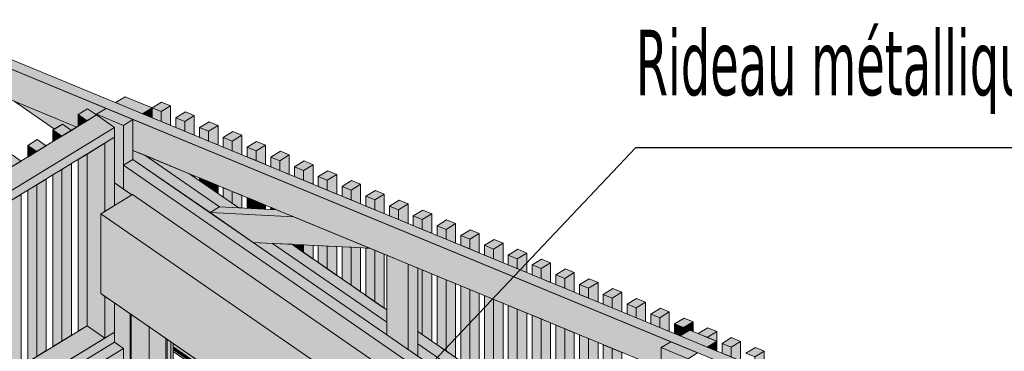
# Model space of a CAD drawing. Header units: millimetres. Extents: x 0 to 1517, y -116 to 725.
# Tile 207 of 256: x 821 to 858, y 662 to 675. Entities that reach past the tile are written whole.
import ezdxf

# ---------------------------------------------------------------- set-up
doc = ezdxf.new("R2010")
doc.units = ezdxf.units.MM
doc.layers.add('Ech.1_100', color=7, linetype='Continuous')
doc.styles.add('tahoma-', font='txt', dxfattribs={"height": 1})
doc.dimstyles.new('ISO-25', dxfattribs={"dimtxt": 2.5, "dimasz": 2.5, "dimexe": 1.25, "dimexo": 0.625, "dimtad": 1, "dimtxsty": 'Standard', "dimcen": 2.5, "dimadec": 0, "dimazin": 0, "dimtfac": 1, "dimtmove": 0, "dimatfit": 3, "dimfxl": 1, "dimarcsym": 0})

msp = doc.modelspace()

# ---------------------------------------------------------------- hatches: boundary and pattern name
at = {"layer": 'Ech.1_100', "linetype": 'Continuous', "lineweight": 5, "true_color": 0xd4c4b3, "transparency": 33554687}
for points in [[(816.341, 674.483), (907.915, 636.661), (907.915, 637.034), (816.705, 674.705), (816.341, 674.483)], [(824.012, 671.315), (816.341, 674.483), (816.466, 673.843), (818.584, 672.38), (822.89, 670.602), (822.941, 670.633), (822.941, 671.079), (823.305, 671.301), (823.647, 671.065), (823.647, 671.092), (824.012, 671.315)], [(825.039, 669.714), (845.228, 661.376), (845.228, 662.179), (845.592, 662.401), (825.039, 670.89), (825.039, 669.714)], [(828.347, 667.556), (829.087, 667.52), (827.201, 668.821), (825.493, 669.527), (828.347, 667.556)], [(840.539, 658.19), (840.903, 658.412), (825.039, 669.366), (824.675, 669.144), (840.539, 658.19)], [(839.861, 657.776), (840.539, 658.19), (824.675, 669.144), (824.675, 668.231), (824.994, 668.011), (825.018, 668.025), (839.861, 657.776)], [(830.367, 666.162), (829.627, 666.198), (834.736, 662.671), (834.736, 663.145), (830.367, 666.162)], [(831.106, 666.125), (830.367, 666.162), (834.736, 663.145), (834.736, 663.619), (831.106, 666.125)], [(841.268, 658.635), (841.632, 658.857), (835.922, 662.8), (835.922, 662.326), (841.268, 658.635)], [(840.903, 658.412), (841.268, 658.635), (835.922, 662.326), (835.922, 661.852), (840.903, 658.412)]]:
    msp.add_hatch(color=9, dxfattribs=at).paths.add_polyline_path(points)
at = {"layer": 'Ech.1_100', "linetype": 'Continuous', "lineweight": 5, "true_color": 0xe0c8b3, "transparency": 33554687}
for points in [[(824.376, 671.537), (825.403, 671.113), (825.768, 671.335), (824.74, 671.759), (824.376, 671.537)], [(823.647, 671.092), (824.675, 670.668), (825.039, 670.89), (824.012, 671.315), (823.647, 671.092)], [(824.675, 670.668), (823.647, 671.092), (823.647, 671.065), (824.332, 670.592), (824.332, 668.468), (824.675, 668.231), (824.675, 670.668)], [(825.403, 671.113), (825.768, 670.962), (825.768, 671.335), (825.403, 671.113)], [(825.039, 670.89), (824.675, 670.668), (824.675, 669.144), (825.039, 669.366), (825.039, 670.89)], [(847.349, 662.422), (846.321, 662.846), (845.957, 662.624), (846.984, 662.199), (847.349, 662.422)], [(845.228, 662.179), (846.256, 661.754), (846.62, 661.977), (845.592, 662.401), (845.228, 662.179)], [(846.984, 662.199), (847.349, 662.049), (847.349, 662.422), (846.984, 662.199)], [(846.256, 661.754), (845.228, 662.179), (845.228, 661.054), (845.331, 661.116), (846.153, 660.549), (846.153, 659.636), (845.228, 659.071), (845.228, 656.202), (845.331, 656.157), (846.153, 655.59), (846.153, 654.299), (845.228, 654.7), (845.228, 654.039), (846.256, 653.33), (846.256, 661.754)]]:
    msp.add_hatch(color=9, dxfattribs=at).paths.add_polyline_path(points)
at = {"layer": 'Ech.1_100', "linetype": 'Continuous', "lineweight": 5, "true_color": 0xf7d1b3, "transparency": 33554687}
for points in [[(822.89, 670.602), (820.497, 671.591), (822.037, 670.527), (822.343, 670.714), (822.686, 670.478), (822.89, 670.602)], [(825.493, 669.527), (825.039, 669.714), (825.039, 669.366), (827.983, 667.334), (828.347, 667.556), (825.493, 669.527)]]:
    msp.add_hatch(color=254, dxfattribs=at).paths.add_polyline_path(points)
at = {"layer": 'Ech.1_100', "linetype": 'Continuous', "lineweight": 5, "true_color": 0xeaddd7, "transparency": 33554687}
for points in [[(825.768, 671.335), (826.11, 671.194), (826.474, 671.416), (826.132, 671.558), (825.768, 671.335)], [(826.11, 670.821), (826.474, 670.67), (826.474, 671.416), (826.11, 671.194), (826.11, 670.821)], [(823.305, 671.301), (822.941, 671.079), (823.283, 670.842), (823.647, 671.065), (823.305, 671.301)], [(822.941, 670.633), (823.283, 670.842), (822.941, 671.079), (822.941, 670.633)], [(826.11, 671.194), (825.768, 671.335), (825.768, 670.962), (826.11, 670.821), (826.11, 671.194)], [(826.675, 670.96), (827.018, 670.819), (827.382, 671.041), (827.04, 671.183), (826.675, 670.96)], [(827.018, 670.446), (827.382, 670.295), (827.382, 671.041), (827.018, 670.819), (827.018, 670.446)], [(822.322, 670.255), (822.686, 670.478), (822.343, 670.714), (821.979, 670.492), (822.322, 670.255)], [(827.018, 670.819), (826.675, 670.96), (826.675, 670.587), (827.018, 670.446), (827.018, 670.819)], [(827.583, 670.585), (827.926, 670.444), (828.29, 670.666), (827.947, 670.808), (827.583, 670.585)], [(827.926, 670.071), (828.29, 669.92), (828.29, 670.666), (827.926, 670.444), (827.926, 670.071)], [(821.979, 670.046), (822.322, 670.255), (821.979, 670.492), (821.979, 670.046)], [(827.926, 670.444), (827.583, 670.585), (827.583, 670.212), (827.926, 670.071), (827.926, 670.444)], [(829.198, 670.291), (828.855, 670.433), (828.491, 670.21), (828.834, 670.069), (829.198, 670.291)], [(828.834, 669.696), (829.198, 669.545), (829.198, 670.291), (828.834, 670.069), (828.834, 669.696)], [(821.382, 670.127), (821.018, 669.904), (821.36, 669.668), (821.724, 669.89), (821.382, 670.127)], [(821.018, 669.459), (821.36, 669.668), (821.018, 669.904), (821.018, 669.459)], [(828.834, 670.069), (828.491, 670.21), (828.491, 669.837), (828.834, 669.696), (828.834, 670.069)], [(829.399, 669.835), (829.741, 669.694), (830.106, 669.916), (829.763, 670.058), (829.399, 669.835)], [(829.741, 669.321), (830.106, 669.171), (830.106, 669.916), (829.741, 669.694), (829.741, 669.321)], [(820.42, 669.54), (820.056, 669.317), (820.399, 669.081), (820.763, 669.303), (820.42, 669.54)], [(823.283, 669.571), (822.941, 669.361), (822.941, 662.806), (823.283, 663.015), (823.283, 669.571)], [(829.741, 669.694), (829.399, 669.835), (829.399, 669.462), (829.741, 669.321), (829.741, 669.694)], [(830.307, 669.46), (830.649, 669.319), (831.013, 669.541), (830.671, 669.683), (830.307, 669.46)], [(830.649, 668.946), (831.013, 668.796), (831.013, 669.541), (830.649, 669.319), (830.649, 668.946)], [(822.322, 662.428), (822.686, 662.65), (822.686, 669.206), (822.322, 668.983), (822.322, 662.428)], [(830.649, 669.319), (830.307, 669.46), (830.307, 669.088), (830.649, 668.946), (830.649, 669.319)], [(831.214, 669.086), (831.557, 668.944), (831.921, 669.167), (831.579, 669.308), (831.214, 669.086)], [(831.557, 668.571), (831.921, 668.421), (831.921, 669.167), (831.557, 668.944), (831.557, 668.571)], [(821.979, 662.219), (822.322, 662.428), (822.322, 668.983), (821.979, 668.774), (821.979, 662.219)], [(827.382, 668.747), (827.201, 668.821), (827.382, 668.696), (827.382, 668.747)], [(831.557, 668.944), (831.214, 669.086), (831.214, 668.713), (831.557, 668.571), (831.557, 668.944)], [(832.122, 668.711), (832.465, 668.569), (832.829, 668.792), (832.486, 668.933), (832.122, 668.711)], [(832.465, 668.196), (832.829, 668.046), (832.829, 668.792), (832.465, 668.569), (832.465, 668.196)], [(821.36, 668.396), (821.018, 668.187), (821.018, 661.631), (821.36, 661.841), (821.36, 668.396)], [(821.36, 661.841), (821.724, 662.063), (821.724, 668.619), (821.36, 668.396), (821.36, 661.841)], [(827.926, 668.522), (827.583, 668.664), (827.583, 668.558), (827.926, 668.321), (827.926, 668.522)], [(828.29, 668.372), (827.926, 668.522), (827.926, 668.321), (828.29, 668.07), (828.29, 668.372)], [(832.465, 668.569), (832.122, 668.711), (832.122, 668.338), (832.465, 668.196), (832.465, 668.569)], [(833.03, 668.336), (833.372, 668.194), (833.737, 668.417), (833.394, 668.558), (833.03, 668.336)], [(833.372, 667.821), (833.737, 667.671), (833.737, 668.417), (833.372, 668.194), (833.372, 667.821)], [(820.399, 661.253), (820.763, 661.476), (820.763, 668.031), (820.399, 667.809), (820.399, 661.253)], [(828.834, 668.147), (828.491, 668.289), (828.491, 667.931), (828.834, 667.694), (828.834, 668.147)], [(829.087, 667.52), (829.198, 667.514), (829.198, 667.997), (828.834, 668.147), (828.834, 667.694), (829.087, 667.52)], [(833.372, 668.194), (833.03, 668.336), (833.03, 667.963), (833.372, 667.821), (833.372, 668.194)], [(834.644, 668.042), (834.302, 668.183), (833.938, 667.961), (834.28, 667.819), (834.644, 668.042)], [(834.28, 667.446), (834.644, 667.296), (834.644, 668.042), (834.28, 667.819), (834.28, 667.446)], [(829.399, 667.504), (829.741, 667.487), (829.741, 667.772), (829.399, 667.914), (829.399, 667.504)], [(829.741, 667.487), (830.106, 667.469), (830.106, 667.622), (829.741, 667.772), (829.741, 667.487)], [(834.28, 667.819), (833.938, 667.961), (833.938, 667.588), (834.28, 667.446), (834.28, 667.819)], [(834.845, 667.586), (835.188, 667.444), (835.552, 667.667), (835.21, 667.808), (834.845, 667.586)], [(835.188, 667.071), (835.552, 666.921), (835.552, 667.667), (835.188, 667.444), (835.188, 667.071)], [(830.307, 667.459), (830.527, 667.448), (830.307, 667.539), (830.307, 667.459)], [(835.188, 667.444), (834.845, 667.586), (834.845, 667.213), (835.188, 667.071), (835.188, 667.444)], [(835.753, 667.211), (836.096, 667.069), (836.46, 667.292), (836.117, 667.433), (835.753, 667.211)], [(836.096, 666.697), (836.46, 666.546), (836.46, 667.292), (836.096, 667.069), (836.096, 666.697)], [(836.096, 667.069), (835.753, 667.211), (835.753, 666.838), (836.096, 666.697), (836.096, 667.069)], [(836.661, 666.836), (837.003, 666.695), (837.368, 666.917), (837.025, 667.058), (836.661, 666.836)], [(837.003, 666.322), (837.368, 666.171), (837.368, 666.917), (837.003, 666.695), (837.003, 666.322)], [(837.003, 666.695), (836.661, 666.836), (836.661, 666.463), (837.003, 666.322), (837.003, 666.695)], [(838.275, 666.542), (837.933, 666.684), (837.569, 666.461), (837.911, 666.32), (838.275, 666.542)], [(837.911, 665.947), (838.275, 665.796), (838.275, 666.542), (837.911, 666.32), (837.911, 665.947)], [(831.557, 666.103), (831.214, 666.12), (831.214, 666.05), (831.557, 665.814), (831.557, 666.103)], [(831.921, 666.085), (831.557, 666.103), (831.557, 665.814), (831.921, 665.562), (831.921, 666.085)], [(837.911, 666.32), (837.569, 666.461), (837.569, 666.088), (837.911, 665.947), (837.911, 666.32)], [(838.476, 666.086), (838.819, 665.945), (839.183, 666.167), (838.841, 666.309), (838.476, 666.086)], [(838.819, 665.572), (839.183, 665.421), (839.183, 666.167), (838.819, 665.945), (838.819, 665.572)], [(832.465, 666.058), (832.122, 666.075), (832.122, 665.424), (832.465, 665.187), (832.465, 666.058)], [(832.829, 666.039), (832.465, 666.058), (832.465, 665.187), (832.829, 664.936), (832.829, 666.039)], [(833.372, 666.012), (833.03, 666.029), (833.03, 664.797), (833.372, 664.56), (833.372, 666.012)], [(833.737, 665.994), (833.372, 666.012), (833.372, 664.56), (833.737, 664.309), (833.737, 665.994)], [(834.089, 665.977), (833.938, 665.984), (833.938, 664.17), (834.28, 663.933), (834.28, 665.898), (834.089, 665.977)], [(834.644, 665.747), (834.28, 665.898), (834.28, 663.933), (834.644, 663.682), (834.644, 665.747)], [(838.819, 665.945), (838.476, 666.086), (838.476, 665.713), (838.819, 665.572), (838.819, 665.945)], [(839.384, 665.711), (839.727, 665.57), (840.091, 665.792), (839.748, 665.934), (839.384, 665.711)], [(839.727, 665.197), (840.091, 665.046), (840.091, 665.792), (839.727, 665.57), (839.727, 665.197)], [(839.727, 665.57), (839.384, 665.711), (839.384, 665.338), (839.727, 665.197), (839.727, 665.57)], [(840.292, 665.336), (840.635, 665.195), (840.999, 665.417), (840.656, 665.559), (840.292, 665.336)], [(840.635, 664.822), (840.999, 664.672), (840.999, 665.417), (840.635, 665.195), (840.635, 664.822)], [(836.096, 665.148), (835.922, 665.22), (835.922, 662.8), (836.096, 662.68), (836.096, 665.148)], [(836.46, 664.997), (836.096, 665.148), (836.096, 662.68), (836.46, 662.428), (836.46, 664.997)], [(840.635, 665.195), (840.292, 665.336), (840.292, 664.963), (840.635, 664.822), (840.635, 665.195)], [(841.2, 664.961), (841.542, 664.82), (841.906, 665.042), (841.564, 665.184), (841.2, 664.961)], [(841.542, 664.447), (841.906, 664.297), (841.906, 665.042), (841.542, 664.82), (841.542, 664.447)], [(837.003, 664.773), (836.661, 664.914), (836.661, 662.29), (837.003, 662.053), (837.003, 664.773)], [(837.368, 664.623), (837.003, 664.773), (837.003, 662.053), (837.368, 661.801), (837.368, 664.623)], [(841.542, 664.82), (841.2, 664.961), (841.2, 664.588), (841.542, 664.447), (841.542, 664.82)], [(842.107, 664.586), (842.45, 664.445), (842.814, 664.667), (842.472, 664.809), (842.107, 664.586)], [(842.45, 664.072), (842.814, 663.922), (842.814, 664.667), (842.45, 664.445), (842.45, 664.072)], [(837.911, 664.398), (837.569, 664.54), (837.569, 661.663), (837.911, 661.426), (837.911, 664.398)], [(838.275, 664.248), (837.911, 664.398), (837.911, 661.426), (838.275, 661.175), (838.275, 664.248)], [(842.45, 664.445), (842.107, 664.586), (842.107, 664.214), (842.45, 664.072), (842.45, 664.445)], [(843.015, 664.212), (843.358, 664.07), (843.722, 664.293), (843.379, 664.434), (843.015, 664.212)], [(843.358, 663.697), (843.722, 663.547), (843.722, 664.293), (843.358, 664.07), (843.358, 663.697)], [(838.819, 664.023), (838.476, 664.165), (838.476, 661.036), (838.819, 660.799), (838.819, 664.023)], [(839.183, 663.873), (838.819, 664.023), (838.819, 660.799), (839.183, 660.548), (839.183, 663.873)], [(843.358, 664.07), (843.015, 664.212), (843.015, 663.839), (843.358, 663.697), (843.358, 664.07)], [(844.63, 663.918), (844.287, 664.059), (843.923, 663.837), (844.266, 663.695), (844.63, 663.918)], [(844.266, 663.322), (844.63, 663.172), (844.63, 663.918), (844.266, 663.695), (844.266, 663.322)], [(839.727, 663.648), (839.384, 663.79), (839.384, 660.409), (839.727, 660.173), (839.727, 663.648)], [(840.091, 663.498), (839.727, 663.648), (839.727, 660.173), (840.091, 659.921), (840.091, 663.498)], [(844.266, 663.695), (843.923, 663.837), (843.923, 663.464), (844.266, 663.322), (844.266, 663.695)], [(844.831, 663.462), (845.173, 663.32), (845.538, 663.543), (845.195, 663.684), (844.831, 663.462)], [(845.173, 662.947), (845.538, 662.797), (845.538, 663.543), (845.173, 663.32), (845.173, 662.947)], [(840.635, 663.273), (840.292, 663.415), (840.292, 659.782), (840.635, 659.546), (840.635, 663.273)], [(840.999, 663.123), (840.635, 663.273), (840.635, 659.546), (840.999, 659.294), (840.999, 663.123)], [(845.173, 663.32), (844.831, 663.462), (844.831, 663.089), (845.173, 662.947), (845.173, 663.32)], [(845.739, 663.087), (846.081, 662.945), (846.445, 663.168), (846.103, 663.309), (845.739, 663.087)], [(846.321, 662.846), (846.445, 662.795), (846.445, 663.168), (846.081, 662.945), (846.081, 662.7), (846.321, 662.846)], [(841.542, 662.898), (841.2, 663.04), (841.2, 659.155), (841.542, 658.919), (841.542, 662.898)], [(841.906, 662.748), (841.542, 662.898), (841.542, 658.919), (841.632, 658.857), (841.906, 659.025), (841.906, 662.748)], [(846.081, 662.945), (845.739, 663.087), (845.739, 662.714), (845.957, 662.624), (846.081, 662.7), (846.081, 662.945)], [(847.353, 662.793), (847.011, 662.934), (846.646, 662.712), (846.989, 662.57), (847.353, 662.793)], [(847.349, 662.049), (847.353, 662.047), (847.353, 662.793), (846.989, 662.57), (847.349, 662.422), (847.349, 662.049)], [(842.45, 662.523), (842.107, 662.665), (842.107, 659.148), (842.45, 659.357), (842.45, 662.523)], [(842.814, 662.373), (842.45, 662.523), (842.45, 659.357), (842.814, 659.579), (842.814, 662.373)], [(847.554, 662.337), (847.897, 662.195), (848.261, 662.418), (847.918, 662.559), (847.554, 662.337)], [(847.897, 662.195), (847.554, 662.337), (847.554, 661.964), (847.897, 661.823), (847.897, 662.195)], [(847.897, 661.823), (848.261, 661.672), (848.261, 662.418), (847.897, 662.195), (847.897, 661.823)], [(843.358, 662.149), (843.015, 662.29), (843.015, 659.702), (843.358, 659.911), (843.358, 662.149)], [(843.722, 661.998), (843.358, 662.149), (843.358, 659.911), (843.722, 660.134), (843.722, 661.998)], [(848.462, 661.962), (848.804, 661.821), (849.169, 662.043), (848.826, 662.184), (848.462, 661.962)], [(848.804, 661.448), (849.169, 661.297), (849.169, 662.043), (848.804, 661.821), (848.804, 661.448)]]:
    msp.add_hatch(color=254, dxfattribs=at).paths.add_polyline_path(points)
at = {"layer": 'Ech.1_100', "linetype": 'Continuous', "lineweight": 5, "true_color": 0xe0d1b3, "transparency": 33554687}
for points in [[(799.271, 656.176), (800.142, 655.817), (824.332, 670.592), (823.647, 671.065), (799.271, 656.176)], [(800.142, 655.817), (800.272, 655.763), (800.272, 655.516), (824.332, 670.212), (824.332, 670.592), (800.142, 655.817)], [(823.968, 669.989), (823.283, 669.571), (823.283, 663.015), (823.968, 662.542), (823.968, 664.135), (823.808, 664.245), (823.808, 667.287), (823.968, 667.384), (823.968, 669.989)], [(824.332, 670.212), (823.968, 669.989), (823.968, 667.384), (824.332, 667.607), (824.332, 670.212)], [(823.968, 662.542), (824.332, 662.765), (824.332, 663.883), (823.968, 664.135), (823.968, 662.542)], [(806.552, 652.796), (807.423, 652.437), (823.968, 662.542), (823.283, 663.015), (806.552, 652.796)], [(807.423, 652.437), (807.794, 652.283), (824.332, 662.384), (824.332, 662.765), (807.423, 652.437)]]:
    msp.add_hatch(color=254, dxfattribs=at).paths.add_polyline_path(points)
at = {"layer": 'Ech.1_100', "linetype": 'Continuous', "lineweight": 5, "true_color": 0xdcdcdc, "transparency": 33554687}
for points in [[(824.332, 667.607), (824.994, 668.011), (824.332, 668.468), (824.332, 667.607)], [(824.675, 648.5), (824.93, 648.656), (824.93, 663.47), (824.332, 663.883), (824.332, 662.384), (824.675, 662.148), (824.675, 648.5)], [(807.794, 652.283), (808.23, 652.103), (824.675, 662.148), (824.332, 662.384), (807.794, 652.283)], [(808.23, 652.103), (809.344, 651.643), (824.675, 661.007), (824.675, 662.148), (808.23, 652.103)]]:
    msp.add_hatch(color=254, dxfattribs=at).paths.add_polyline_path(points)
at = {"layer": 'Ech.1_100', "linetype": 'Continuous', "lineweight": 5, "true_color": 0xb3b3b3, "transparency": 33554687}
for points in [[(838.652, 657.037), (839.861, 657.776), (825.018, 668.025), (823.808, 667.287), (838.652, 657.037)], [(836.315, 655.609), (838.652, 657.037), (823.808, 667.287), (823.808, 664.245), (836.315, 655.609)], [(824.93, 648.656), (824.971, 648.681), (824.971, 663.442), (824.93, 663.47), (824.93, 648.656)], [(824.971, 648.681), (825.656, 649.099), (825.656, 662.969), (824.971, 663.442), (824.971, 648.681)], [(825.656, 649.099), (826.3, 649.493), (826.3, 662.524), (825.656, 662.969), (825.656, 649.099)], [(826.3, 649.493), (826.344, 649.519), (826.344, 662.494), (826.3, 662.524), (826.3, 649.493)], [(826.344, 649.519), (826.481, 649.603), (826.481, 662.4), (826.344, 662.494), (826.344, 649.519)], [(826.481, 649.603), (826.578, 649.662), (826.578, 662.333), (826.481, 662.4), (826.481, 649.603)]]:
    msp.add_hatch(color=253, dxfattribs=at).paths.add_polyline_path(points)
at = {"layer": 'Ech.1_100', "linetype": 'Continuous', "lineweight": 5, "true_color": 0xe0d9d1, "transparency": 33554687}
for points in [[(827.983, 667.334), (831.189, 667.175), (830.527, 667.448), (828.347, 667.556), (827.983, 667.334)], [(831.189, 667.175), (827.983, 667.334), (829.627, 666.198), (834.089, 665.977), (831.189, 667.175)], [(835.558, 665.37), (834.736, 665.71), (834.736, 662.671), (835.558, 662.103), (835.558, 665.37)], [(835.922, 665.22), (835.558, 665.37), (835.558, 662.103), (835.922, 661.852), (835.922, 665.22)]]:
    msp.add_hatch(color=254, dxfattribs=at).paths.add_polyline_path(points)
at = {"layer": 'Ech.1_100', "linetype": 'Continuous', "lineweight": 5, "true_color": 0xb3d6f7, "transparency": 33554687}
for points in [[(836.221, 655.552), (836.315, 655.609), (826.578, 662.333), (826.578, 662.211), (836.221, 655.552)], [(836.176, 655.525), (836.221, 655.552), (826.578, 662.211), (826.578, 662.153), (836.176, 655.525)], [(836.139, 655.502), (836.176, 655.525), (826.578, 662.153), (826.578, 662.103), (836.139, 655.502)], [(836.087, 655.47), (836.139, 655.502), (826.578, 662.103), (826.578, 662.036), (836.087, 655.47)]]:
    msp.add_hatch(color=254, dxfattribs=at).paths.add_polyline_path(points)

# ---------------------------------------------------------------- linework, layer by layer
at = {"layer": 'Ech.1_100', "color": 7, "linetype": 'Continuous', "lineweight": 5}
for points in [[(816.341, 674.483), (907.915, 636.661), (907.915, 637.034), (816.705, 674.705), (816.341, 674.483)], [(824.012, 671.315), (816.341, 674.483), (816.466, 673.843), (818.584, 672.38), (822.89, 670.602), (822.941, 670.633), (822.941, 671.079), (823.305, 671.301), (823.647, 671.065), (823.647, 671.092), (824.012, 671.315)], [(824.376, 671.537), (825.403, 671.113), (825.768, 671.335), (824.74, 671.759), (824.376, 671.537)], [(822.89, 670.602), (820.497, 671.591), (822.037, 670.527), (822.343, 670.714), (822.686, 670.478), (822.89, 670.602)], [(825.768, 671.335), (826.11, 671.194), (826.474, 671.416), (826.132, 671.558), (825.768, 671.335)], [(826.11, 670.821), (826.474, 670.67), (826.474, 671.416), (826.11, 671.194), (826.11, 670.821)], [(799.271, 656.176), (800.142, 655.817), (824.332, 670.592), (823.647, 671.065), (799.271, 656.176)], [(823.305, 671.301), (822.941, 671.079), (823.283, 670.842), (823.647, 671.065), (823.305, 671.301)], [(822.941, 670.633), (823.283, 670.842), (822.941, 671.079), (822.941, 670.633)], [(823.647, 671.092), (824.675, 670.668), (825.039, 670.89), (824.012, 671.315), (823.647, 671.092)], [(824.675, 670.668), (823.647, 671.092), (823.647, 671.065), (824.332, 670.592), (824.332, 668.468), (824.675, 668.231), (824.675, 670.668)], [(825.403, 671.113), (825.768, 670.962), (825.768, 671.335), (825.403, 671.113)], [(826.11, 671.194), (825.768, 671.335), (825.768, 670.962), (826.11, 670.821), (826.11, 671.194)], [(826.675, 670.96), (827.018, 670.819), (827.382, 671.041), (827.04, 671.183), (826.675, 670.96)], [(827.018, 670.446), (827.382, 670.295), (827.382, 671.041), (827.018, 670.819), (827.018, 670.446)], [(822.322, 670.255), (822.686, 670.478), (822.343, 670.714), (821.979, 670.492), (822.322, 670.255)], [(825.039, 670.89), (824.675, 670.668), (824.675, 669.144), (825.039, 669.366), (825.039, 670.89)], [(825.039, 669.714), (845.228, 661.376), (845.228, 662.179), (845.592, 662.401), (825.039, 670.89), (825.039, 669.714)], [(827.018, 670.819), (826.675, 670.96), (826.675, 670.587), (827.018, 670.446), (827.018, 670.819)], [(827.583, 670.585), (827.926, 670.444), (828.29, 670.666), (827.947, 670.808), (827.583, 670.585)], [(827.926, 670.071), (828.29, 669.92), (828.29, 670.666), (827.926, 670.444), (827.926, 670.071)], [(800.142, 655.817), (800.272, 655.763), (800.272, 655.516), (824.332, 670.212), (824.332, 670.592), (800.142, 655.817)], [(821.979, 670.046), (822.322, 670.255), (821.979, 670.492), (821.979, 670.046)], [(827.926, 670.444), (827.583, 670.585), (827.583, 670.212), (827.926, 670.071), (827.926, 670.444)], [(829.198, 670.291), (828.855, 670.433), (828.491, 670.21), (828.834, 670.069), (829.198, 670.291)], [(828.834, 669.696), (829.198, 669.545), (829.198, 670.291), (828.834, 670.069), (828.834, 669.696)], [(821.382, 670.127), (821.018, 669.904), (821.36, 669.668), (821.724, 669.89), (821.382, 670.127)], [(821.018, 669.459), (821.36, 669.668), (821.018, 669.904), (821.018, 669.459)], [(823.968, 669.989), (823.283, 669.571), (823.283, 663.015), (823.968, 662.542), (823.968, 664.135), (823.808, 664.245), (823.808, 667.287), (823.968, 667.384), (823.968, 669.989)], [(824.332, 670.212), (823.968, 669.989), (823.968, 667.384), (824.332, 667.607), (824.332, 670.212)], [(828.834, 670.069), (828.491, 670.21), (828.491, 669.837), (828.834, 669.696), (828.834, 670.069)], [(829.399, 669.835), (829.741, 669.694), (830.106, 669.916), (829.763, 670.058), (829.399, 669.835)], [(829.741, 669.321), (830.106, 669.171), (830.106, 669.916), (829.741, 669.694), (829.741, 669.321)], [(820.42, 669.54), (820.056, 669.317), (820.399, 669.081), (820.763, 669.303), (820.42, 669.54)], [(823.283, 669.571), (822.941, 669.361), (822.941, 662.806), (823.283, 663.015), (823.283, 669.571)], [(825.493, 669.527), (825.039, 669.714), (825.039, 669.366), (827.983, 667.334), (828.347, 667.556), (825.493, 669.527)], [(828.347, 667.556), (829.087, 667.52), (827.201, 668.821), (825.493, 669.527), (828.347, 667.556)], [(829.741, 669.694), (829.399, 669.835), (829.399, 669.462), (829.741, 669.321), (829.741, 669.694)], [(830.307, 669.46), (830.649, 669.319), (831.013, 669.541), (830.671, 669.683), (830.307, 669.46)], [(830.649, 668.946), (831.013, 668.796), (831.013, 669.541), (830.649, 669.319), (830.649, 668.946)], [(822.322, 662.428), (822.686, 662.65), (822.686, 669.206), (822.322, 668.983), (822.322, 662.428)], [(840.539, 658.19), (840.903, 658.412), (825.039, 669.366), (824.675, 669.144), (840.539, 658.19)], [(839.861, 657.776), (840.539, 658.19), (824.675, 669.144), (824.675, 668.231), (824.994, 668.011), (825.018, 668.025), (839.861, 657.776)], [(830.649, 669.319), (830.307, 669.46), (830.307, 669.088), (830.649, 668.946), (830.649, 669.319)], [(831.214, 669.086), (831.557, 668.944), (831.921, 669.167), (831.579, 669.308), (831.214, 669.086)], [(831.557, 668.571), (831.921, 668.421), (831.921, 669.167), (831.557, 668.944), (831.557, 668.571)], [(821.979, 662.219), (822.322, 662.428), (822.322, 668.983), (821.979, 668.774), (821.979, 662.219)], [(827.382, 668.747), (827.201, 668.821), (827.382, 668.696), (827.382, 668.747)], [(831.557, 668.944), (831.214, 669.086), (831.214, 668.713), (831.557, 668.571), (831.557, 668.944)], [(832.122, 668.711), (832.465, 668.569), (832.829, 668.792), (832.486, 668.933), (832.122, 668.711)], [(832.465, 668.196), (832.829, 668.046), (832.829, 668.792), (832.465, 668.569), (832.465, 668.196)], [(821.36, 668.396), (821.018, 668.187), (821.018, 661.631), (821.36, 661.841), (821.36, 668.396)], [(821.36, 661.841), (821.724, 662.063), (821.724, 668.619), (821.36, 668.396), (821.36, 661.841)], [(824.332, 667.607), (824.994, 668.011), (824.332, 668.468), (824.332, 667.607)], [(827.926, 668.522), (827.583, 668.664), (827.583, 668.558), (827.926, 668.321), (827.926, 668.522)], [(828.29, 668.372), (827.926, 668.522), (827.926, 668.321), (828.29, 668.07), (828.29, 668.372)], [(832.465, 668.569), (832.122, 668.711), (832.122, 668.338), (832.465, 668.196), (832.465, 668.569)], [(833.03, 668.336), (833.372, 668.194), (833.737, 668.417), (833.394, 668.558), (833.03, 668.336)], [(833.372, 667.821), (833.737, 667.671), (833.737, 668.417), (833.372, 668.194), (833.372, 667.821)], [(820.399, 661.253), (820.763, 661.476), (820.763, 668.031), (820.399, 667.809), (820.399, 661.253)], [(838.652, 657.037), (839.861, 657.776), (825.018, 668.025), (823.808, 667.287), (838.652, 657.037)], [(828.834, 668.147), (828.491, 668.289), (828.491, 667.931), (828.834, 667.694), (828.834, 668.147)], [(829.087, 667.52), (829.198, 667.514), (829.198, 667.997), (828.834, 668.147), (828.834, 667.694), (829.087, 667.52)], [(833.372, 668.194), (833.03, 668.336), (833.03, 667.963), (833.372, 667.821), (833.372, 668.194)], [(834.644, 668.042), (834.302, 668.183), (833.938, 667.961), (834.28, 667.819), (834.644, 668.042)], [(834.28, 667.446), (834.644, 667.296), (834.644, 668.042), (834.28, 667.819), (834.28, 667.446)], [(829.399, 667.504), (829.741, 667.487), (829.741, 667.772), (829.399, 667.914), (829.399, 667.504)], [(829.741, 667.487), (830.106, 667.469), (830.106, 667.622), (829.741, 667.772), (829.741, 667.487)], [(834.28, 667.819), (833.938, 667.961), (833.938, 667.588), (834.28, 667.446), (834.28, 667.819)], [(834.845, 667.586), (835.188, 667.444), (835.552, 667.667), (835.21, 667.808), (834.845, 667.586)], [(835.188, 667.071), (835.552, 666.921), (835.552, 667.667), (835.188, 667.444), (835.188, 667.071)], [(836.315, 655.609), (838.652, 657.037), (823.808, 667.287), (823.808, 664.245), (836.315, 655.609)], [(827.983, 667.334), (831.189, 667.175), (830.527, 667.448), (828.347, 667.556), (827.983, 667.334)], [(831.189, 667.175), (827.983, 667.334), (829.627, 666.198), (834.089, 665.977), (831.189, 667.175)], [(830.307, 667.459), (830.527, 667.448), (830.307, 667.539), (830.307, 667.459)], [(835.188, 667.444), (834.845, 667.586), (834.845, 667.213), (835.188, 667.071), (835.188, 667.444)], [(835.753, 667.211), (836.096, 667.069), (836.46, 667.292), (836.117, 667.433), (835.753, 667.211)], [(836.096, 666.697), (836.46, 666.546), (836.46, 667.292), (836.096, 667.069), (836.096, 666.697)], [(836.096, 667.069), (835.753, 667.211), (835.753, 666.838), (836.096, 666.697), (836.096, 667.069)], [(836.661, 666.836), (837.003, 666.695), (837.368, 666.917), (837.025, 667.058), (836.661, 666.836)], [(837.003, 666.322), (837.368, 666.171), (837.368, 666.917), (837.003, 666.695), (837.003, 666.322)], [(837.003, 666.695), (836.661, 666.836), (836.661, 666.463), (837.003, 666.322), (837.003, 666.695)], [(838.275, 666.542), (837.933, 666.684), (837.569, 666.461), (837.911, 666.32), (838.275, 666.542)], [(837.911, 665.947), (838.275, 665.796), (838.275, 666.542), (837.911, 666.32), (837.911, 665.947)], [(830.367, 666.162), (829.627, 666.198), (834.736, 662.671), (834.736, 663.145), (830.367, 666.162)], [(831.106, 666.125), (830.367, 666.162), (834.736, 663.145), (834.736, 663.619), (831.106, 666.125)], [(831.557, 666.103), (831.214, 666.12), (831.214, 666.05), (831.557, 665.814), (831.557, 666.103)], [(831.921, 666.085), (831.557, 666.103), (831.557, 665.814), (831.921, 665.562), (831.921, 666.085)], [(837.911, 666.32), (837.569, 666.461), (837.569, 666.088), (837.911, 665.947), (837.911, 666.32)], [(838.476, 666.086), (838.819, 665.945), (839.183, 666.167), (838.841, 666.309), (838.476, 666.086)], [(838.819, 665.572), (839.183, 665.421), (839.183, 666.167), (838.819, 665.945), (838.819, 665.572)], [(832.465, 666.058), (832.122, 666.075), (832.122, 665.424), (832.465, 665.187), (832.465, 666.058)], [(832.829, 666.039), (832.465, 666.058), (832.465, 665.187), (832.829, 664.936), (832.829, 666.039)], [(833.372, 666.012), (833.03, 666.029), (833.03, 664.797), (833.372, 664.56), (833.372, 666.012)], [(833.737, 665.994), (833.372, 666.012), (833.372, 664.56), (833.737, 664.309), (833.737, 665.994)], [(834.089, 665.977), (833.938, 665.984), (833.938, 664.17), (834.28, 663.933), (834.28, 665.898), (834.089, 665.977)], [(834.644, 665.747), (834.28, 665.898), (834.28, 663.933), (834.644, 663.682), (834.644, 665.747)], [(838.819, 665.945), (838.476, 666.086), (838.476, 665.713), (838.819, 665.572), (838.819, 665.945)], [(839.384, 665.711), (839.727, 665.57), (840.091, 665.792), (839.748, 665.934), (839.384, 665.711)], [(839.727, 665.197), (840.091, 665.046), (840.091, 665.792), (839.727, 665.57), (839.727, 665.197)], [(835.558, 665.37), (834.736, 665.71), (834.736, 662.671), (835.558, 662.103), (835.558, 665.37)], [(835.922, 665.22), (835.558, 665.37), (835.558, 662.103), (835.922, 661.852), (835.922, 665.22)], [(839.727, 665.57), (839.384, 665.711), (839.384, 665.338), (839.727, 665.197), (839.727, 665.57)], [(840.292, 665.336), (840.635, 665.195), (840.999, 665.417), (840.656, 665.559), (840.292, 665.336)], [(840.635, 664.822), (840.999, 664.672), (840.999, 665.417), (840.635, 665.195), (840.635, 664.822)], [(836.096, 665.148), (835.922, 665.22), (835.922, 662.8), (836.096, 662.68), (836.096, 665.148)], [(836.46, 664.997), (836.096, 665.148), (836.096, 662.68), (836.46, 662.428), (836.46, 664.997)], [(840.635, 665.195), (840.292, 665.336), (840.292, 664.963), (840.635, 664.822), (840.635, 665.195)], [(841.2, 664.961), (841.542, 664.82), (841.906, 665.042), (841.564, 665.184), (841.2, 664.961)], [(841.542, 664.447), (841.906, 664.297), (841.906, 665.042), (841.542, 664.82), (841.542, 664.447)], [(837.003, 664.773), (836.661, 664.914), (836.661, 662.29), (837.003, 662.053), (837.003, 664.773)], [(837.368, 664.623), (837.003, 664.773), (837.003, 662.053), (837.368, 661.801), (837.368, 664.623)], [(841.542, 664.82), (841.2, 664.961), (841.2, 664.588), (841.542, 664.447), (841.542, 664.82)], [(842.107, 664.586), (842.45, 664.445), (842.814, 664.667), (842.472, 664.809), (842.107, 664.586)], [(842.45, 664.072), (842.814, 663.922), (842.814, 664.667), (842.45, 664.445), (842.45, 664.072)], [(837.911, 664.398), (837.569, 664.54), (837.569, 661.663), (837.911, 661.426), (837.911, 664.398)], [(838.275, 664.248), (837.911, 664.398), (837.911, 661.426), (838.275, 661.175), (838.275, 664.248)], [(842.45, 664.445), (842.107, 664.586), (842.107, 664.214), (842.45, 664.072), (842.45, 664.445)], [(843.015, 664.212), (843.358, 664.07), (843.722, 664.293), (843.379, 664.434), (843.015, 664.212)], [(843.358, 663.697), (843.722, 663.547), (843.722, 664.293), (843.358, 664.07), (843.358, 663.697)], [(823.968, 662.542), (824.332, 662.765), (824.332, 663.883), (823.968, 664.135), (823.968, 662.542)], [(824.675, 648.5), (824.93, 648.656), (824.93, 663.47), (824.332, 663.883), (824.332, 662.384), (824.675, 662.148), (824.675, 648.5)], [(838.819, 664.023), (838.476, 664.165), (838.476, 661.036), (838.819, 660.799), (838.819, 664.023)], [(839.183, 663.873), (838.819, 664.023), (838.819, 660.799), (839.183, 660.548), (839.183, 663.873)], [(843.358, 664.07), (843.015, 664.212), (843.015, 663.839), (843.358, 663.697), (843.358, 664.07)], [(844.63, 663.918), (844.287, 664.059), (843.923, 663.837), (844.266, 663.695), (844.63, 663.918)], [(844.266, 663.322), (844.63, 663.172), (844.63, 663.918), (844.266, 663.695), (844.266, 663.322)], [(824.93, 648.656), (824.971, 648.681), (824.971, 663.442), (824.93, 663.47), (824.93, 648.656)], [(839.727, 663.648), (839.384, 663.79), (839.384, 660.409), (839.727, 660.173), (839.727, 663.648)], [(840.091, 663.498), (839.727, 663.648), (839.727, 660.173), (840.091, 659.921), (840.091, 663.498)], [(844.266, 663.695), (843.923, 663.837), (843.923, 663.464), (844.266, 663.322), (844.266, 663.695)], [(844.831, 663.462), (845.173, 663.32), (845.538, 663.543), (845.195, 663.684), (844.831, 663.462)], [(845.173, 662.947), (845.538, 662.797), (845.538, 663.543), (845.173, 663.32), (845.173, 662.947)], [(824.971, 648.681), (825.656, 649.099), (825.656, 662.969), (824.971, 663.442), (824.971, 648.681)], [(840.635, 663.273), (840.292, 663.415), (840.292, 659.782), (840.635, 659.546), (840.635, 663.273)], [(840.999, 663.123), (840.635, 663.273), (840.635, 659.546), (840.999, 659.294), (840.999, 663.123)], [(845.173, 663.32), (844.831, 663.462), (844.831, 663.089), (845.173, 662.947), (845.173, 663.32)], [(845.739, 663.087), (846.081, 662.945), (846.445, 663.168), (846.103, 663.309), (845.739, 663.087)], [(846.321, 662.846), (846.445, 662.795), (846.445, 663.168), (846.081, 662.945), (846.081, 662.7), (846.321, 662.846)], [(806.552, 652.796), (807.423, 652.437), (823.968, 662.542), (823.283, 663.015), (806.552, 652.796)], [(807.423, 652.437), (807.794, 652.283), (824.332, 662.384), (824.332, 662.765), (807.423, 652.437)], [(825.656, 649.099), (826.3, 649.493), (826.3, 662.524), (825.656, 662.969), (825.656, 649.099)], [(841.268, 658.635), (841.632, 658.857), (835.922, 662.8), (835.922, 662.326), (841.268, 658.635)], [(841.542, 662.898), (841.2, 663.04), (841.2, 659.155), (841.542, 658.919), (841.542, 662.898)], [(841.906, 662.748), (841.542, 662.898), (841.542, 658.919), (841.632, 658.857), (841.906, 659.025), (841.906, 662.748)], [(846.081, 662.945), (845.739, 663.087), (845.739, 662.714), (845.957, 662.624), (846.081, 662.7), (846.081, 662.945)], [(847.349, 662.422), (846.321, 662.846), (845.957, 662.624), (846.984, 662.199), (847.349, 662.422)], [(847.353, 662.793), (847.011, 662.934), (846.646, 662.712), (846.989, 662.57), (847.353, 662.793)], [(847.349, 662.049), (847.353, 662.047), (847.353, 662.793), (846.989, 662.57), (847.349, 662.422), (847.349, 662.049)], [(807.794, 652.283), (808.23, 652.103), (824.675, 662.148), (824.332, 662.384), (807.794, 652.283)], [(826.3, 649.493), (826.344, 649.519), (826.344, 662.494), (826.3, 662.524), (826.3, 649.493)], [(826.344, 649.519), (826.481, 649.603), (826.481, 662.4), (826.344, 662.494), (826.344, 649.519)], [(826.481, 649.603), (826.578, 649.662), (826.578, 662.333), (826.481, 662.4), (826.481, 649.603)], [(842.45, 662.523), (842.107, 662.665), (842.107, 659.148), (842.45, 659.357), (842.45, 662.523)], [(842.814, 662.373), (842.45, 662.523), (842.45, 659.357), (842.814, 659.579), (842.814, 662.373)], [(845.228, 662.179), (846.256, 661.754), (846.62, 661.977), (845.592, 662.401), (845.228, 662.179)], [(846.984, 662.199), (847.349, 662.049), (847.349, 662.422), (846.984, 662.199)], [(847.554, 662.337), (847.897, 662.195), (848.261, 662.418), (847.918, 662.559), (847.554, 662.337)], [(847.897, 662.195), (847.554, 662.337), (847.554, 661.964), (847.897, 661.823), (847.897, 662.195)], [(847.897, 661.823), (848.261, 661.672), (848.261, 662.418), (847.897, 662.195), (847.897, 661.823)], [(808.23, 652.103), (809.344, 651.643), (824.675, 661.007), (824.675, 662.148), (808.23, 652.103)], [(836.221, 655.552), (836.315, 655.609), (826.578, 662.333), (826.578, 662.211), (836.221, 655.552)], [(836.176, 655.525), (836.221, 655.552), (826.578, 662.211), (826.578, 662.153), (836.176, 655.525)], [(836.139, 655.502), (836.176, 655.525), (826.578, 662.153), (826.578, 662.103), (836.139, 655.502)], [(836.087, 655.47), (836.139, 655.502), (826.578, 662.103), (826.578, 662.036), (836.087, 655.47)], [(840.903, 658.412), (841.268, 658.635), (835.922, 662.326), (835.922, 661.852), (840.903, 658.412)], [(843.358, 662.149), (843.015, 662.29), (843.015, 659.702), (843.358, 659.911), (843.358, 662.149)], [(843.722, 661.998), (843.358, 662.149), (843.358, 659.911), (843.722, 660.134), (843.722, 661.998)], [(846.256, 661.754), (845.228, 662.179), (845.228, 661.054), (845.331, 661.116), (846.153, 660.549), (846.153, 659.636), (845.228, 659.071), (845.228, 656.202), (845.331, 656.157), (846.153, 655.59), (846.153, 654.299), (845.228, 654.7), (845.228, 654.039), (846.256, 653.33), (846.256, 661.754)], [(848.462, 661.962), (848.804, 661.821), (849.169, 662.043), (848.826, 662.184), (848.462, 661.962)], [(848.804, 661.448), (849.169, 661.297), (849.169, 662.043), (848.804, 661.821), (848.804, 661.448)]]:
    msp.add_lwpolyline(points, close=True, dxfattribs=at)

# ---------------------------------------------------------------- texts
at = {"layer": 'Ech.1_100', "linetype": 'Continuous', "insert": (844.256, 674.322), "char_height": 2.5, "attachment_point": 1, "style": 'tahoma-'}
msp.add_mtext('\\C5;\\fTahoma|b0|i0;\\W0.600000;Rideau métallique 2.60x3.00', dxfattribs=at)

# ---------------------------------------------------------------- leaders
at = {"layer": 'Ech.1_100', "color": 7, "linetype": 'Continuous', "lineweight": 5, "has_arrowhead": 0}
msp.add_leader([(834.021, 659.012), (844.256, 669.822), (868.913, 669.822)], dimstyle='ISO-25', dxfattribs=at)

doc.saveas('drawing.dxf')
